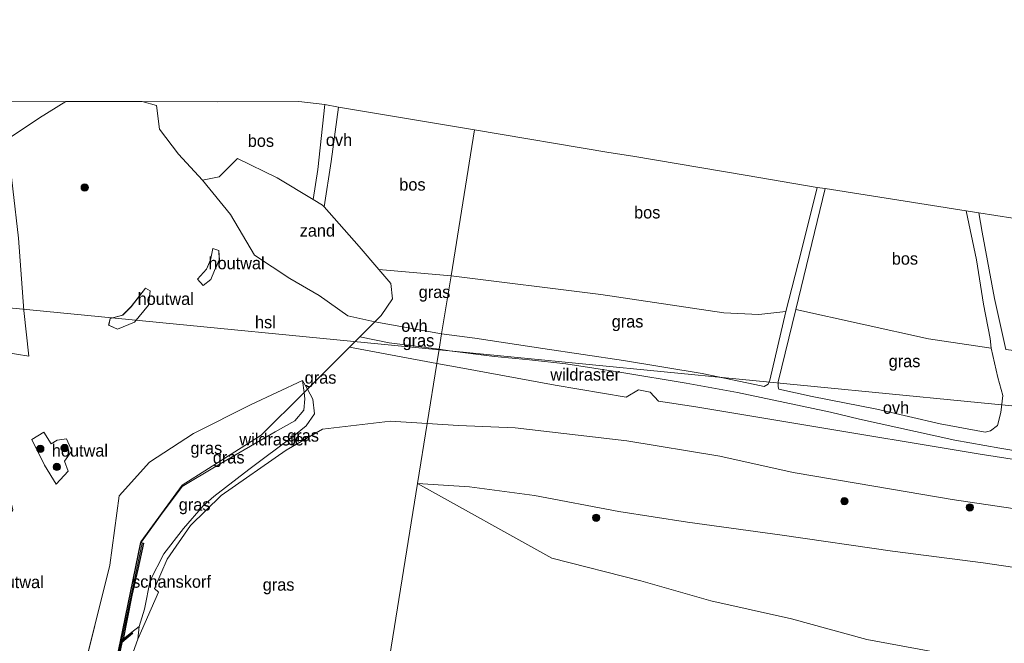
# Model space of a CAD drawing. Header units: millimetres. Extents: x 180000 to 190000, y 466229 to 468626.
# Tile 170 of 202: x 187081 to 187283, y 466796 to 466924. Entities that reach past the tile are written whole.
import ezdxf
from ezdxf.enums import TextEntityAlignment as Align

# ---------------------------------------------------------------- set-up
doc = ezdxf.new("R2010")
doc.units = ezdxf.units.MM
doc.layers.add('-b5-', color=10, linetype='Continuous')
for name, color, linetype, lineweight in [('af-bs-rasterhekwerk', 8, 'hekwerk', 18), ('bp-b5-bomenstruiken', 93, 'Continuous', 18), ('bp-b5-bos', 93, 'Continuous', 18), ('bp-b5-grasland', 93, 'Continuous', 18), ('bp-b5-houtwal', 8, 'houtwal', 18), ('bp-bs-boom', 93, 'Continuous', 18), ('gw-bs-kruinlijn', 93, 'Continuous', 18), ('gw-bs-teenlijn', 93, 'Continuous', 18), ('kd-bs-opnamedtmgrens', 173, 'Continuous', 18), ('kl-bs-electriciteit hoogsp', 13, 'elechoog', 18), ('og-b5-grond_nietingericht', 253, 'Continuous', 18), ('og-bs-hulpgeometrie', 53, 'Continuous', 18), ('vh-b5-verh_soort', 8, 'Continuous', 18), ('wb-bs-korf', 43, 'Continuous', 18)]:
    doc.layers.add(name, color=color, linetype=linetype, lineweight=lineweight)
doc.styles.add('rtw_iso', font='iso-rtw.shx')
doc.linetypes.add('elechoog', pattern='A,28,-5,[23,RTW.shx,S=1.25,R=0,X=0,Y=0],-5,[23,RTW.shx,S=1.25,R=0,X=0,Y=0],-5,[23,RTW.shx,S=1.25,R=0,X=0,Y=0],-5', length=48)
doc.linetypes.add('hekwerk', pattern='A,7,-1.5,[1,RTW.shx,S=0.75,R=0,X=0,Y=0],-1.5', length=10)
doc.linetypes.add('houtwal', pattern='A,8,-1,[1,RTW.shx,S=0.75,R=45,X=0,Y=0],-1,8,-1,[4,RTW.shx,S=0.75,R=0,X=0,Y=0],-1', length=20)

# ---------------------------------------------------------------- blocks, each defined once
blk = doc.blocks.new('dtbattr-r')
at = {"style": 'rtw_iso'}
blk.add_attdef('TAG', text='', height=2.5, dxfattribs=at).set_placement((0, 0), align=Align.MIDDLE_CENTER)
blk = doc.blocks.new('d33az_ACAD_1_FMEBLOCK66')
at = {"layer": 'og-b5-grond_nietingericht'}
for points in [[(65.81, 45.55, 71.15), (70.69, 37.17, 70.63), (77.99, 32.38, 70.82), (84, 28.94, 71.04), (89.86, 24.74, 71.38), (95.38, 23.52, 71.4), (92.31, 20.44, 71.56), (90.23, 18.35, 71.63), (81.56, 9.71, 71.15), (80.57, 11.5, 70.88), (70, 6.58, 70.29), (58.18, 0.6, 70.15), (49.2, -5.26, 69.98), (42.93, -12.16, 70), (41.05, -26.38, 70.02), (34.95, -50.85, 69.49), (37.2, -56, 69.59), (34.27, -68.72, 69.56), (11.33, -64.02, 69.62), (12.28, -62.58, 69.58), (13.03, -61.22, 69.58), (12.5, -59.68, 69.62), (12.03, -59.51, 69.58), (9.42, -63.4, 69.55), (9.32, -63.61, 69.56), (5.37, -62.8, 69.55), (7.3, -54.83, 69.6), (9.77, -41.87, 69.95), (9.88, -33.29, 70.01), (2.11, -24.56, 70.01), (-10.46, -15.86, 69.98), (-23.12, -12.24, 70.03), (-34.69, -9.59, 70.17), (-43.79, -6.55, 70.29), (-54.26, -1.47, 70.37), (-63.85, 4.98, 70.57), (-71.87, 11.99, 70.81), (-76.52, 18.79, 70.84), (-77.9, 22.76, 70.96), (-84.44, 20.07, 71.13), (-88.28, 20.65, 71.35), (-95.38, 24.17, 71.77), (-89.49, 25.93, 71.47), (-88.99, 26.72, 71.45), (-81.19, 29.47, 71.16), (-76.17, 34.98, 71.03), (-75.18, 35.39, 71), (-69.07, 37.93, 70.8), (-64.11, 38.78, 70.65), (-54.54, 38.28, 70.51), (-43.42, 37.2, 70.42), (-41.46, 37.07, 70.41), (-38.55, 36.88, 70.38), (-33.25, 36.54, 70.34), (-29.28, 36.76, 70.49), (-27.49, 41.24, 70.49), (-25.87, 45.3, 70.49), (-27.64, 57.07, 70.01), (-24.84, 62.42, 69.86), (-18.94, 64.22, 69.71), (2.89, 57.34, 70.32), (10.22, 51.12, 70.61), (11.29, 42.52, 70.74), (10.79, 29.61, 70.41), (9.2, 18.96, 70.11), (24.45, 16.49, 70.01), (23.43, 25.87, 70.07), (22.33, 40.7, 70.56), (19.95, 60.94, 70.47), (26.59, 65.37, 70.43), (32.04, 68.72, 70.39), (47.68, 68.7, 70.8), (50.61, 67.94, 70.88), (51.21, 63.08, 71.08), (55.11, 57.9, 71.24), (60.04, 52.59, 71.36)], [(59.05, 32.31, 70.68), (60.15, 30.97, 70.69), (61.79, 32.24, 70.65), (62.49, 34.06, 70.71), (63.5, 36.27, 70.76), (63.39, 38.16, 70.83), (62.17, 38.54, 70.82), (61.67, 36.21, 70.75), (60.87, 34.36, 70.69)], [(40.81, 22.87, 70.46), (42.6, 22.04, 70.41), (46.11, 23.43, 70.31), (48.99, 26.93, 70.31), (49.34, 29.85, 70.39), (48.38, 30.46, 70.31), (45.44, 26.64, 70.32), (43.68, 24.92, 70.35), (41.14, 24.19, 70.44)], [(-45.35, 22.14, 70.85), (-49.21, 29.25, 70.98), (-49.38, 24.86, 70.79), (-46.79, 18.59, 70.8), (-44.87, 11.55, 70.59), (-41.12, 6.91, 70.46), (-36.31, 1.47, 70.33), (-32.88, -3.78, 70.29), (-28.97, -4.68, 70.65), (-28.64, -2.22, 70.32), (-32.8, -0.47, 70.38), (-37.62, 7.71, 70.44), (-42.58, 13.83, 70.7), (-42.07, 15.57, 70.75)], [(-13.53, -2.34, 69.97), (-3.17, -7.49, 69.57), (2.98, -11.44, 69.51), (7.04, -16.51, 69.41), (8.42, -16.97, 69.44), (14.44, -19.03, 69.58), (18.67, -20.47, 69.68), (18.83, -18.88, 69.68), (21.14, -15.08, 69.74), (19.33, -7.29, 69.64), (14.44, 2.11, 69.54), (2.8, 6.69, 69.58), (-8.62, 5.99, 69.68), (-14.82, 2.74, 69.88), (-17.76, 0.51, 70.04)], [(27.63, -5.9, 70.13), (30.04, -9.75, 70.14), (32.48, -7.15, 70.23), (31.74, -5.08, 70.2), (33.26, -2.92, 70.2), (32.17, -0.46, 70.22), (30.27, -0.75, 70.22), (29.04, -1.5, 70.22), (27.52, 0.9, 70.18), (25.04, -0.61, 70.12)], [(-3.38, -12.61, 69.65), (-9.93, -9.36, 69.7), (-10.57, -9.75, 69.73), (-10.82, -10.97, 69.91), (-3.4, -15.28, 69.84), (2.52, -21.25, 69.94), (8.33, -28.81, 69.92), (10.58, -31.13, 70.01), (11.49, -28.39, 70.22), (8, -23.72, 69.95), (3.81, -18.83, 69.75)], [(12.92, -30.88, 70.07), (14.36, -33.16, 70.17), (16.1, -35.13, 70.14), (16.33, -37.08, 70.05), (17.84, -38.03, 70.08), (19.01, -36.51, 69.96), (18.61, -33.57, 70.16), (16.65, -29.33, 70.11), (13.45, -26.55, 69.96)], [(15.08, -38.12, 70.04), (13.19, -37.81, 69.99), (13.03, -40.56, 69.98), (12.45, -44.3, 69.89), (11.78, -47.41, 69.85), (11.59, -51.62, 69.77), (11.68, -55.49, 69.67), (14.16, -54.35, 69.71), (14.3, -47.98, 69.89), (14.87, -44.39, 69.97), (15.06, -40.61, 70.06)]]:
    blk.add_polyline3d(points, close=True, dxfattribs=at)
blk = doc.blocks.new('dtbattr-l')
at = {"style": 'rtw_iso'}
blk.add_attdef('TAG', (0, 0), '', height=2.5, dxfattribs=at)
blk = doc.blocks.new('boom')
blk.add_hatch(color=256).paths.add_polyline_path([(-0.75, 0, 1), (0.75, 0, 1)])
blk.add_circle((0, 0), 0.75)

msp = doc.modelspace()

# ---------------------------------------------------------------- linework, layer by layer
at = {"layer": '-b5-'}
for points in [[(187101.87, 466797.17, 70.67), (187101.3, 466796.7, 69.21), (187105.48, 466817, 70.04), (187106.04, 466816.89, 70.56), (187104.85, 466811.59, 70.64), (187103.65, 466806.2, 70.69)], [(187098.39, 466781.16, 72.26), (187095.97, 466769.32, 72.28), (187095.69, 466769.37, 69.22), (187098.39, 466782.72, 69.22), (187101.3, 466796.7, 69.21), (187101.87, 466797.17, 70.67), (187103.61, 466798.6, 71.53), (187103.8, 466798.36, 71.57), (187101.55, 466796.48, 72.25)]]:
    msp.add_polyline3d(points, close=True, dxfattribs=at)
at = {"layer": 'af-bs-rasterhekwerk'}
for points in [[(187166.19, 466853.77, 71.55), (187148.31, 466857.12, 71.63), (187139.64, 466848.48, 71.15), (187138.98, 466847.82, 70.95), (187130.18, 466839.05, 70.51), (187113.99, 466828.77, 70.11), (187105.51, 466817.16, 70.05), (187105.48, 466817, 70.04), (187101.3, 466796.7, 69.21)], [(187211.65, 466846, 71.44), (187209.94, 466847.84, 72.47), (187207.55, 466848.32, 72.57), (187205.02, 466846.83, 71.48), (187190.46, 466849.32, 71.59), (187171.52, 466852.77, 71.53), (187166.19, 466853.77, 71.55)], [(187391.58, 466816.59, 73.45), (187311.03, 466829.98, 71.6), (187277.65, 466835.18, 69.76), (187240.64, 466841.31, 70.24), (187219.33, 466844.83, 71.26), (187211.65, 466846, 71.44)]]:
    msp.add_polyline3d(points, dxfattribs=at)
at = {"layer": 'bp-b5-bomenstruiken'}
msp.add_polyline3d([(187293.57, 466822.62, 70.28), (187271.91, 466825.88, 69.65), (187256.22, 466828.53, 69.68), (187239.25, 466831.41, 69.95), (187224.25, 466834.73, 70.75), (187205.14, 466837.92, 71.41), (187182.23, 466840.58, 71.83), (187170.65, 466841.03, 71.8), (187164.21, 466841.44, 71.84), (187166.19, 466853.77, 71.55), (187171.52, 466852.77, 71.53), (187190.46, 466849.32, 71.59), (187205.02, 466846.83, 71.48), (187207.55, 466848.32, 72.57), (187209.94, 466847.84, 72.47), (187211.65, 466846, 71.44), (187219.33, 466844.83, 71.26), (187240.64, 466841.31, 70.24), (187277.65, 466835.18, 69.76), (187311.03, 466829.98, 71.6)], dxfattribs=at)
at = {"layer": 'bp-b5-bos'}
for points in [[(187137.92, 466907.48, 70.9), (187143.25, 466906.89, 70.81), (187141.79, 466893.59, 71.2), (187140.83, 466887.41, 71.31), (187133.42, 466891.84, 71.46), (187125.33, 466895.79, 71.2), (187121.57, 466892.02, 71.33), (187118.12, 466891.36, 71.36), (187113.18, 466896.68, 71.24), (187109.29, 466901.86, 71.08), (187108.69, 466906.71, 70.88), (187105.75, 466907.48, 70.8), (187121.15, 466907.47, 71.16)], [(187173.92, 466901.69, 70.79), (187169.1, 466871.76, 71.24), (187154.3, 466873.03, 71.45), (187150.26, 466877.78, 71.56), (187143.05, 466885.93, 71.28), (187144.49, 466895.22, 71.08), (187146.03, 466906.38, 70.81)], [(187237.81, 466864.44, 69.68), (187232.24, 466863.83, 70.15), (187225.09, 466864.12, 70.45), (187199.84, 466867.88, 71.12), (187169.1, 466871.76, 71.24), (187173.92, 466901.69, 70.79), (187201.5, 466897.07, 70.4), (187206.41, 466896.32, 70.05), (187229.46, 466892.38, 69.34), (187244.17, 466889.87, 69.02), (187240.94, 466876.67, 69.39)], [(187279.69, 466858.89, 69.31), (187279.92, 466856.93, 69.38), (187267.03, 466858.79, 69.27), (187239.81, 466864.86, 69.54), (187245.84, 466889.63, 68.85), (187274.74, 466885.08, 68.7), (187276.88, 466875, 68.89), (187278.35, 466865.9, 69.11)], [(187308.82, 466865.95, 72.29), (187316.96, 466853.55, 72.67), (187300.07, 466854.44, 71.26), (187282.88, 466856.6, 69.48), (187280.58, 466867.06, 69.18), (187278.03, 466880.72, 68.89), (187277.35, 466884.65, 68.77), (187291.34, 466882.47, 69.85), (187308.21, 466879.69, 71.96), (187309.79, 466879.55, 71.78), (187308.23, 466874.88, 72.01), (187308.11, 466870.5, 72.13)]]:
    msp.add_polyline3d(points, close=True, dxfattribs=at)
at = {"layer": 'bp-b5-grasland'}
for points in [[(187169.1, 466871.76, 71.24), (187167.18, 466859.86, 71.36), (187153.46, 466862.3, 71.4), (187154.74, 466863.59, 71.35), (187157.09, 466867.03, 71.38), (187156.73, 466870.17, 71.38), (187154.3, 466873.03, 71.45)], [(187225.09, 466864.12, 70.45), (187232.24, 466863.83, 70.15), (187237.81, 466864.44, 69.68), (187234.48, 466850.36, 70.1), (187234.16, 466849.51, 70.1), (187233.34, 466849.03, 70.11), (187231.41, 466849.43, 70.34), (187220.6, 466851.7, 70.67), (187204.49, 466854.36, 71.2), (187187.95, 466856.83, 71.31), (187174.02, 466858.93, 71.3), (187167.18, 466859.86, 71.36), (187169.1, 466871.76, 71.24), (187199.84, 466867.88, 71.12)], [(187279.79, 466839.93, 69.66), (187278.68, 466839.64, 69.67), (187269.44, 466841.4, 69.55), (187256.42, 466844.38, 69.71), (187243.19, 466846.98, 69.78), (187236.36, 466848.49, 70.03), (187236.19, 466848.95, 70.03), (187236.23, 466850.01, 70.03), (187239.81, 466864.86, 69.54), (187267.03, 466858.79, 69.27), (187279.92, 466856.93, 69.38), (187281.29, 466850.89, 69.49), (187282.3, 466847.22, 69.54), (187281.88, 466843.67, 69.58), (187281.2, 466841.05, 69.64)], [(187166.67, 466856.71, 71.41), (187166.19, 466853.77, 71.55), (187148.31, 466857.12, 71.63), (187150.38, 466859.21, 71.56), (187156.39, 466857.98, 71.45)], [(187166.19, 466853.77, 71.55), (187164.21, 466841.44, 71.84), (187156.67, 466841.93, 71.87), (187142.74, 466840.29, 71.78), (187135.3, 466835.95, 72.2), (187121.95, 466826.65, 72.53), (187115.69, 466820.51, 72.55), (187110.89, 466813.63, 72.56), (187108.25, 466807.62, 72.58), (187109.09, 466806.81, 72.64), (187104.83, 466797.2, 72.44), (187105.14, 466799.81, 72.4), (187106.2, 466803.35, 72.57), (187107.42, 466809.23, 72.69), (187110.22, 466814.73, 72.72), (187114.21, 466819.87, 72.68), (187118.28, 466824.54, 72.66), (187120.47, 466826.49, 72.61), (187127.65, 466832.02, 72.48), (187136.89, 466838.91, 72.08), (187139.37, 466840.94, 72), (187141.11, 466843.46, 71.84), (187140.77, 466846.44, 71.44), (187139.64, 466848.48, 71.15), (187148.31, 466857.12, 71.63)], [(187098.39, 466782.72, 69.22), (187095.69, 466769.37, 69.22), (187092.35, 466770.06, 69.56), (187095.28, 466782.78, 69.59), (187093.03, 466787.92, 69.49), (187099.13, 466812.4, 70.02), (187101.01, 466826.62, 70), (187107.28, 466833.52, 69.98), (187116.26, 466839.38, 70.15), (187128.08, 466845.36, 70.29), (187138.65, 466850.28, 70.88), (187138.98, 466847.82, 70.95), (187130.18, 466839.05, 70.51), (187113.99, 466828.77, 70.11), (187105.51, 466817.16, 70.05), (187105.48, 466817, 70.04), (187101.3, 466796.7, 69.21)], [(187139.64, 466848.48, 71.15), (187138.98, 466847.82, 70.95), (187138.65, 466850.28, 70.88)], [(187114.21, 466819.87, 72.68), (187110.22, 466814.73, 72.72), (187107.42, 466809.23, 72.69), (187106.2, 466803.35, 72.57), (187105.14, 466799.81, 72.4), (187103.61, 466798.6, 71.53), (187101.87, 466797.17, 70.67), (187103.65, 466806.2, 70.69), (187104.85, 466811.59, 70.64), (187106.04, 466816.89, 70.56), (187105.48, 466817, 70.04), (187105.51, 466817.16, 70.05), (187105.63, 466817.15, 70.31), (187109.54, 466822.56, 70.07), (187113.94, 466828.53, 69.98), (187120.96, 466832.67, 70.23), (187125.83, 466835.55, 70.34), (187133.06, 466839.75, 70.54), (187137.09, 466842.01, 70.83), (187138.91, 466844.19, 70.9), (187139.15, 466846.53, 70.9), (187138.98, 466847.82, 70.95), (187139.64, 466848.48, 71.15), (187140.77, 466846.44, 71.44), (187141.11, 466843.46, 71.84), (187139.37, 466840.94, 72), (187136.89, 466838.91, 72.08), (187127.65, 466832.02, 72.48), (187120.47, 466826.49, 72.61), (187118.28, 466824.54, 72.66)], [(187109.54, 466822.56, 70.07), (187105.63, 466817.15, 70.31), (187105.51, 466817.16, 70.05), (187113.99, 466828.77, 70.11), (187130.18, 466839.05, 70.51), (187138.98, 466847.82, 70.95), (187139.15, 466846.53, 70.9), (187138.91, 466844.19, 70.9), (187137.09, 466842.01, 70.83), (187133.06, 466839.75, 70.54), (187125.83, 466835.55, 70.34), (187120.96, 466832.67, 70.23), (187113.94, 466828.53, 69.98)], [(187120.53, 466770.19, 59.9), (187116.88, 466765.04, 59.63), (187106.56, 466767.15, 66.12), (187106.54, 466767.55, 66.15), (187106.01, 466767.6, 66.33), (187105.88, 466767.29, 66.32), (187096.76, 466769.15, 72.42), (187100.18, 466784.18, 72.49), (187104.83, 466797.2, 72.44), (187109.09, 466806.81, 72.64), (187108.25, 466807.62, 72.58), (187110.89, 466813.63, 72.56), (187115.69, 466820.51, 72.55), (187121.95, 466826.65, 72.53), (187135.3, 466835.95, 72.2), (187142.74, 466840.29, 71.78), (187156.67, 466841.93, 71.87), (187164.21, 466841.44, 71.84), (187162.22, 466829.12, 68.75), (187156.18, 466791.71, 61.11), (187147.39, 466788.53, 61.12), (187139.64, 466784.47, 60.84), (187129.5, 466779.73, 60.54), (187125.03, 466776.2, 60.45)], [(187100.18, 466784.18, 72.49), (187096.76, 466769.15, 72.42), (187095.97, 466769.32, 72.28), (187098.39, 466781.16, 72.26), (187101.55, 466796.48, 72.25), (187103.8, 466798.36, 71.57), (187103.61, 466798.6, 71.53), (187105.14, 466799.81, 72.4), (187104.83, 466797.2, 72.44)]]:
    msp.add_polyline3d(points, close=True, dxfattribs=at)
for points in [[(187311.03, 466829.98, 71.6), (187277.65, 466835.18, 69.76), (187240.64, 466841.31, 70.24), (187219.33, 466844.83, 71.26), (187211.65, 466846, 71.44), (187209.94, 466847.84, 72.47), (187207.55, 466848.32, 72.57), (187205.02, 466846.83, 71.48), (187190.46, 466849.32, 71.59), (187171.52, 466852.77, 71.53), (187166.19, 466853.77, 71.55), (187166.67, 466856.71, 71.41), (187168.81, 466856.34, 71.4), (187178, 466855.17, 71.28), (187185.17, 466854.52, 71.32), (187192.63, 466853.67, 71.38), (187204.13, 466851.89, 71.04), (187217.31, 466849.71, 70.78), (187227.84, 466847.79, 70.28), (187237.59, 466845.73, 69.95), (187246.94, 466843.79, 69.81), (187252.91, 466842.36, 69.85), (187272.45, 466838.05, 69.64), (187281.68, 466836.35, 69.67), (187290.54, 466834.91, 69.76)], [(187295.44, 466810.32, 66.63), (187278.27, 466812.88, 66.49), (187259.64, 466815.26, 66.22), (187237.03, 466818.55, 66.5), (187217.62, 466821.17, 66.91), (187203.54, 466823.41, 67.41), (187186.25, 466826.7, 68.07), (187172.89, 466828.45, 68.51), (187162.22, 466829.12, 68.75), (187164.21, 466841.44, 71.84), (187170.65, 466841.03, 71.8), (187182.23, 466840.58, 71.83), (187205.14, 466837.92, 71.41), (187224.25, 466834.73, 70.75), (187239.25, 466831.41, 69.95), (187256.22, 466828.53, 69.68), (187271.91, 466825.88, 69.65), (187293.57, 466822.62, 70.28)], [(187311.82, 466769.64, 61.71), (187278, 466775.19, 61.68), (187234.1, 466781.18, 61.45), (187209.15, 466785.36, 61.32), (187188.41, 466788.8, 61.17), (187179.5, 466790.23, 61.18), (187179.69, 466791.24, 61.21), (187177.73, 466791.62, 61.2), (187177.52, 466790.54, 61.19), (187169.57, 466791.82, 61.2), (187156.18, 466791.71, 61.11), (187162.22, 466829.12, 68.75), (187189.8, 466813.84, 66.92), (187208.06, 466809.16, 66.27), (187222.4, 466805.07, 65.64), (187238.97, 466801.37, 65.25), (187254.36, 466797.15, 64.82), (187266.96, 466794.8, 65.25), (187283.83, 466791.6, 65.6)], [(187283.83, 466791.6, 65.6), (187266.96, 466794.8, 65.25), (187254.36, 466797.15, 64.82), (187238.97, 466801.37, 65.25), (187222.4, 466805.07, 65.64), (187208.06, 466809.16, 66.27), (187189.8, 466813.84, 66.92), (187162.22, 466829.12, 68.75), (187172.89, 466828.45, 68.51), (187186.25, 466826.7, 68.07), (187203.54, 466823.41, 67.41), (187217.62, 466821.17, 66.91), (187237.03, 466818.55, 66.5), (187259.64, 466815.26, 66.22), (187278.27, 466812.88, 66.49), (187295.44, 466810.32, 66.63)]]:
    msp.add_polyline3d(points, dxfattribs=at)
at = {"layer": 'bp-b5-houtwal'}
for points in [[(187119.87, 466871.02, 70.65), (187118.23, 466869.75, 70.69), (187117.13, 466871.09, 70.68), (187118.95, 466873.14, 70.69), (187119.74, 466874.98, 70.75), (187120.24, 466877.32, 70.82), (187121.46, 466876.94, 70.83), (187121.57, 466875.05, 70.76), (187120.56, 466872.83, 70.71)], [(187104.18, 466862.21, 70.31), (187100.67, 466860.82, 70.41), (187098.88, 466861.64, 70.46), (187099.22, 466862.96, 70.44), (187101.75, 466863.7, 70.35), (187103.52, 466865.41, 70.32), (187106.46, 466869.23, 70.31), (187107.42, 466868.63, 70.39), (187107.07, 466865.7, 70.31)], [(187085.6, 466839.67, 70.18), (187087.11, 466837.27, 70.22), (187088.34, 466838.02, 70.22), (187090.24, 466838.31, 70.22), (187091.33, 466835.85, 70.2), (187089.82, 466833.7, 70.2), (187090.56, 466831.63, 70.23), (187088.11, 466829.03, 70.14), (187085.71, 466832.88, 70.13), (187083.12, 466838.17, 70.12)]]:
    msp.add_polyline3d(points, close=True, dxfattribs=at)
at = {"layer": 'gw-bs-kruinlijn'}
for points in [[(187104.83, 466797.2, 72.44), (187105.14, 466799.81, 72.4), (187106.2, 466803.35, 72.57), (187107.42, 466809.23, 72.69), (187110.22, 466814.73, 72.72), (187114.21, 466819.87, 72.68), (187118.28, 466824.54, 72.66), (187120.47, 466826.49, 72.61), (187127.65, 466832.02, 72.48), (187136.89, 466838.91, 72.08), (187139.37, 466840.94, 72), (187141.11, 466843.46, 71.84), (187140.77, 466846.44, 71.44), (187139.64, 466848.48, 71.15), (187138.65, 466850.28, 70.88)], [(187156.67, 466841.93, 71.87), (187142.74, 466840.29, 71.78), (187135.3, 466835.95, 72.2), (187121.95, 466826.65, 72.53), (187115.69, 466820.51, 72.55), (187110.89, 466813.63, 72.56), (187108.25, 466807.62, 72.58), (187109.09, 466806.81, 72.64), (187104.83, 466797.2, 72.44), (187100.18, 466784.18, 72.49), (187096.76, 466769.15, 72.42)], [(187156.67, 466841.93, 71.87), (187164.21, 466841.44, 71.84)], [(187164.21, 466841.44, 71.84), (187170.65, 466841.03, 71.8), (187182.23, 466840.58, 71.83), (187205.14, 466837.92, 71.41), (187224.25, 466834.73, 70.75), (187239.25, 466831.41, 69.95), (187256.22, 466828.53, 69.68), (187271.91, 466825.88, 69.65), (187293.57, 466822.62, 70.28), (187310.25, 466820.67, 71.01), (187333.34, 466817.17, 72.49), (187364.64, 466811.28, 73.26), (187390.18, 466806.56, 73.42)], [(187162.22, 466829.12, 68.75), (187189.8, 466813.84, 66.92), (187208.06, 466809.16, 66.27), (187222.4, 466805.07, 65.64), (187238.97, 466801.37, 65.25), (187254.36, 466797.15, 64.82), (187266.96, 466794.8, 65.25), (187283.83, 466791.6, 65.6), (187304.67, 466788.03, 65.78), (187334.3, 466783.82, 66.43), (187358.27, 466779.79, 66.71), (187388.34, 466774.99, 66.47)], [(187105.14, 466799.81, 72.4), (187103.61, 466798.6, 71.53)]]:
    msp.add_polyline3d(points, dxfattribs=at)
at = {"layer": 'gw-bs-teenlijn'}
for points in [[(187090.12, 466907.49, 70.39), (187084.67, 466904.14, 70.43), (187078.03, 466899.71, 70.47), (187080.41, 466879.48, 70.56), (187081.51, 466864.65, 70.07), (187082.53, 466855.27, 70.01), (187067.28, 466857.74, 70.11), (187068.86, 466868.39, 70.41), (187069.37, 466881.3, 70.74), (187068.3, 466889.89, 70.61), (187060.97, 466896.11, 70.32), (187039.14, 466903, 69.71)], [(187118.12, 466891.36, 71.36), (187123.88, 466884.33, 71.15), (187128.77, 466875.95, 70.63), (187136.07, 466871.16, 70.82), (187142.08, 466867.71, 71.04), (187147.93, 466863.51, 71.38), (187153.46, 466862.3, 71.4)], [(187138.65, 466850.28, 70.88), (187138.98, 466847.82, 70.95), (187139.15, 466846.53, 70.9), (187138.91, 466844.19, 70.9), (187137.09, 466842.01, 70.83), (187133.06, 466839.75, 70.54), (187125.83, 466835.55, 70.34), (187120.96, 466832.67, 70.23), (187113.94, 466828.53, 69.98), (187109.54, 466822.56, 70.07), (187105.63, 466817.15, 70.31), (187105.51, 466817.16, 70.05)], [(187389.45, 466786.17, 67.28), (187383.13, 466787.24, 67.32), (187368.2, 466790.55, 67.58), (187351.72, 466794.41, 67.49), (187336.59, 466798.28, 67.4), (187323.12, 466802.25, 67.08), (187309.73, 466807.16, 67.03), (187295.44, 466810.32, 66.63), (187278.27, 466812.88, 66.49), (187259.64, 466815.26, 66.22), (187237.03, 466818.55, 66.5), (187217.62, 466821.17, 66.91), (187203.54, 466823.41, 67.41), (187186.25, 466826.7, 68.07), (187172.89, 466828.45, 68.51), (187162.22, 466829.12, 68.75)]]:
    msp.add_polyline3d(points, dxfattribs=at)
at = {"layer": 'kd-bs-opnamedtmgrens'}
for points in [[(186918.1, 466924.3, 72.53), (186942.51, 466915.44, 72.58), (186965.96, 466906.54, 71.95), (186991.83, 466906.82, 70.95), (187009.94, 466907.07, 70.05), (187012.35, 466907.04, 70.16), (187019.13, 466907.13, 69.68), (187021.84, 466907.14, 69.59), (187042.79, 466907.39, 69.47), (187045.09, 466907.38, 69.47), (187054.33, 466907.46, 69.52), (187090.12, 466907.49, 70.39), (187105.75, 466907.48, 70.8)], [(187173.92, 466901.69, 70.79), (187146.03, 466906.38, 70.81), (187143.25, 466906.89, 70.81), (187137.92, 466907.48, 70.9), (187121.15, 466907.47, 71.16), (187105.75, 466907.48, 70.8)], [(187531.32, 466847.93, 71.6), (187399.72, 466865.41, 73.28), (187345.29, 466873.91, 73.1), (187343.5, 466874.17, 73.1), (187327.31, 466876.85, 73.14), (187309.79, 466879.55, 71.78), (187308.21, 466879.69, 71.96), (187291.34, 466882.47, 69.85), (187277.35, 466884.65, 68.77), (187274.74, 466885.08, 68.7), (187245.84, 466889.63, 68.85), (187244.17, 466889.87, 69.02), (187229.46, 466892.38, 69.34), (187206.41, 466896.32, 70.05), (187201.5, 466897.07, 70.4), (187173.92, 466901.69, 70.79)]]:
    msp.add_polyline3d(points, dxfattribs=at)
at = {"layer": 'kl-bs-electriciteit hoogsp'}
for points in [[(187091.14, 466863.91, 81.5), (187037.62, 466869.14, 81.12)], [(187166.64, 466856.55, 82.05), (187091.14, 466863.91, 81.5)], [(187400.33, 466833, 83.04), (187305.11, 466843.03, 83.04), (187166.64, 466856.55, 82.05)]]:
    msp.add_polyline3d(points, dxfattribs=at)
at = {"layer": 'og-b5-grond_nietingericht'}
for points in [[(187081.51, 466864.65, 70.07), (187082.53, 466855.27, 70.01), (187067.28, 466857.74, 70.11), (187068.86, 466868.39, 70.41), (187069.37, 466881.3, 70.74), (187068.3, 466889.89, 70.61), (187060.97, 466896.11, 70.32), (187039.14, 466903, 69.71), (187042.17, 466903.92, 69.63), (187044.66, 466904.68, 69.56), (187049.09, 466906.02, 69.45), (187054.33, 466907.46, 69.52), (187090.12, 466907.49, 70.39), (187084.67, 466904.14, 70.43), (187078.03, 466899.71, 70.47), (187080.41, 466879.48, 70.56)], [(187154.74, 466863.59, 71.35), (187153.46, 466862.3, 71.4), (187147.93, 466863.51, 71.38), (187142.08, 466867.71, 71.04), (187136.07, 466871.16, 70.82), (187128.77, 466875.95, 70.63), (187123.88, 466884.33, 71.15), (187118.12, 466891.36, 71.36), (187121.57, 466892.02, 71.33), (187125.33, 466895.79, 71.2), (187133.42, 466891.84, 71.46), (187140.83, 466887.41, 71.31), (187142.76, 466886.26, 71.27), (187143.05, 466885.93, 71.28), (187150.26, 466877.78, 71.56), (187154.3, 466873.03, 71.45), (187156.73, 466870.17, 71.38), (187157.09, 466867.03, 71.38)]]:
    msp.add_polyline3d(points, close=True, dxfattribs=at)
at = {"layer": 'og-bs-hulpgeometrie'}
msp.add_polyline3d([(187156.18, 466791.71, 61.11), (187162.22, 466829.12, 68.75), (187164.21, 466841.44, 71.84), (187166.19, 466853.77, 71.55), (187166.67, 466856.71, 71.41), (187167.18, 466859.86, 71.36), (187169.1, 466871.76, 71.24), (187173.92, 466901.69, 70.79)], dxfattribs=at)
at = {"layer": 'vh-b5-verh_soort'}
for points in [[(187144.49, 466895.22, 71.08), (187143.05, 466885.93, 71.28), (187142.76, 466886.26, 71.27), (187140.83, 466887.41, 71.31), (187141.79, 466893.59, 71.2), (187143.25, 466906.89, 70.81), (187146.03, 466906.38, 70.81)], [(187167.18, 466859.86, 71.36), (187166.67, 466856.71, 71.41), (187156.39, 466857.98, 71.45), (187150.38, 466859.21, 71.56), (187153.46, 466862.3, 71.4)]]:
    msp.add_polyline3d(points, close=True, dxfattribs=at)
msp.add_polyline3d([(187290.54, 466834.91, 69.76), (187281.68, 466836.35, 69.67), (187272.45, 466838.05, 69.64), (187252.91, 466842.36, 69.85), (187246.94, 466843.79, 69.81), (187237.59, 466845.73, 69.95), (187227.84, 466847.79, 70.28), (187217.31, 466849.71, 70.78), (187204.13, 466851.89, 71.04), (187192.63, 466853.67, 71.38), (187185.17, 466854.52, 71.32), (187178, 466855.17, 71.28), (187168.81, 466856.34, 71.4), (187166.67, 466856.71, 71.41), (187167.18, 466859.86, 71.36), (187174.02, 466858.93, 71.3), (187187.95, 466856.83, 71.31), (187204.49, 466854.36, 71.2), (187220.6, 466851.7, 70.67), (187231.41, 466849.43, 70.34), (187233.34, 466849.03, 70.11), (187234.16, 466849.51, 70.1), (187234.48, 466850.36, 70.1), (187237.81, 466864.44, 69.68), (187240.94, 466876.67, 69.39), (187244.17, 466889.87, 69.02), (187245.84, 466889.63, 68.85), (187239.81, 466864.86, 69.54), (187236.23, 466850.01, 70.03), (187236.19, 466848.95, 70.03), (187236.36, 466848.49, 70.03), (187243.19, 466846.98, 69.78), (187256.42, 466844.38, 69.71), (187269.44, 466841.4, 69.55), (187278.68, 466839.64, 69.67), (187279.79, 466839.93, 69.66), (187281.2, 466841.05, 69.64), (187281.88, 466843.67, 69.58), (187282.3, 466847.22, 69.54), (187281.29, 466850.89, 69.49), (187279.92, 466856.93, 69.38), (187279.69, 466858.89, 69.31), (187278.35, 466865.9, 69.11), (187276.88, 466875, 68.89), (187274.74, 466885.08, 68.7), (187277.35, 466884.65, 68.77), (187278.03, 466880.72, 68.89), (187280.58, 466867.06, 69.18), (187282.88, 466856.6, 69.48)], dxfattribs=at)
at = {"layer": 'wb-bs-korf'}
for points in [[(187101.6, 466797.09, 70.72), (187105.78, 466816.91, 70.66)], [(187095.8, 466769.39, 72.22), (187098.52, 466782.8, 72.22), (187101.37, 466796.54, 72.21), (187103.67, 466798.47, 72.26)]]:
    msp.add_polyline3d(points, dxfattribs=at)

# ---------------------------------------------------------------- block references
at = {"layer": 'af-bs-rasterhekwerk'}
ref = msp.add_blockref('dtbattr-l', (187189.47, 466849.5, 71.59), dxfattribs=at)
ref.add_attrib('TAG', 'wildraster', dxfattribs={"layer": '0', "height": 2.5, "style": 'rtw_iso'}).set_placement((187189.47, 466849.5, 71.59), align=Align.BOTTOM_LEFT)
ref = msp.add_blockref('dtbattr-l', (187125.69, 466836.19, 70.4), dxfattribs=at)
ref.add_attrib('TAG', 'wildraster', dxfattribs={"layer": '0', "height": 2.5, "style": 'rtw_iso'}).set_placement((187125.69, 466836.19, 70.4), align=Align.BOTTOM_LEFT)
at = {"layer": 'bp-b5-bos'}
ref = msp.add_blockref('dtbattr-r', (187127.41, 466897.45, 71.13), dxfattribs=at)
ref.add_attrib('TAG', 'bos', dxfattribs={"layer": '0', "height": 2.5, "style": 'rtw_iso'}).set_placement((187127.41, 466897.45, 71.13), align=Align.BOTTOM_LEFT)
ref = msp.add_blockref('dtbattr-r', (187158.49, 466888.48, 71.17), dxfattribs=at)
ref.add_attrib('TAG', 'bos', dxfattribs={"layer": '0', "height": 2.5, "style": 'rtw_iso'}).set_placement((187158.49, 466888.48, 71.17), align=Align.BOTTOM_LEFT)
ref = msp.add_blockref('dtbattr-r', (187206.65, 466882.76, 70.15), dxfattribs=at)
ref.add_attrib('TAG', 'bos', dxfattribs={"layer": '0', "height": 2.5, "style": 'rtw_iso'}).set_placement((187206.65, 466882.76, 70.15), align=Align.BOTTOM_LEFT)
ref = msp.add_blockref('dtbattr-r', (187259.51, 466873.28, 69.13), dxfattribs=at)
ref.add_attrib('TAG', 'bos', dxfattribs={"layer": '0', "height": 2.5, "style": 'rtw_iso'}).set_placement((187259.51, 466873.28, 69.13), align=Align.BOTTOM_LEFT)
at = {"layer": 'bp-b5-grasland'}
ref = msp.add_blockref('dtbattr-r', (187162.47, 466866.44, 71.37), dxfattribs=at)
ref.add_attrib('TAG', 'gras', dxfattribs={"layer": '0', "height": 2.5, "style": 'rtw_iso'}).set_placement((187162.47, 466866.44, 71.37), align=Align.BOTTOM_LEFT)
ref = msp.add_blockref('dtbattr-r', (187202.06, 466860.39, 70.65), dxfattribs=at)
ref.add_attrib('TAG', 'gras', dxfattribs={"layer": '0', "height": 2.5, "style": 'rtw_iso'}).set_placement((187202.06, 466860.39, 70.65), align=Align.BOTTOM_LEFT)
ref = msp.add_blockref('dtbattr-r', (187159.17, 466856.49, 71.52), dxfattribs=at)
ref.add_attrib('TAG', 'gras', dxfattribs={"layer": '0', "height": 2.5, "style": 'rtw_iso'}).set_placement((187159.17, 466856.49, 71.52), align=Align.BOTTOM_LEFT)
ref = msp.add_blockref('dtbattr-r', (187258.87, 466852.25, 69.66), dxfattribs=at)
ref.add_attrib('TAG', 'gras', dxfattribs={"layer": '0', "height": 2.5, "style": 'rtw_iso'}).set_placement((187258.87, 466852.25, 69.66), align=Align.BOTTOM_LEFT)
ref = msp.add_blockref('dtbattr-r', (187139.09, 466848.86, 70.99), dxfattribs=at)
ref.add_attrib('TAG', 'gras', dxfattribs={"layer": '0', "height": 2.5, "style": 'rtw_iso'}).set_placement((187139.09, 466848.86, 70.99), align=Align.BOTTOM_LEFT)
ref = msp.add_blockref('dtbattr-r', (187135.51, 466836.98, 72.22), dxfattribs=at)
ref.add_attrib('TAG', 'gras', dxfattribs={"layer": '0', "height": 2.5, "style": 'rtw_iso'}).set_placement((187135.51, 466836.98, 72.22), align=Align.BOTTOM_LEFT)
ref = msp.add_blockref('dtbattr-r', (187115.66, 466834.41, 69.96), dxfattribs=at)
ref.add_attrib('TAG', 'gras', dxfattribs={"layer": '0', "height": 2.5, "style": 'rtw_iso'}).set_placement((187115.66, 466834.41, 69.96), align=Align.BOTTOM_LEFT)
ref = msp.add_blockref('dtbattr-r', (187120.25, 466832.49, 70.44), dxfattribs=at)
ref.add_attrib('TAG', 'gras', dxfattribs={"layer": '0', "height": 2.5, "style": 'rtw_iso'}).set_placement((187120.25, 466832.49, 70.44), align=Align.BOTTOM_LEFT)
ref = msp.add_blockref('dtbattr-r', (187113.26, 466822.82, 71.29), dxfattribs=at)
ref.add_attrib('TAG', 'gras', dxfattribs={"layer": '0', "height": 2.5, "style": 'rtw_iso'}).set_placement((187113.26, 466822.82, 71.29), align=Align.BOTTOM_LEFT)
ref = msp.add_blockref('dtbattr-r', (187130.48, 466806.39, 67.71), dxfattribs=at)
ref.add_attrib('TAG', 'gras', dxfattribs={"layer": '0', "height": 2.5, "style": 'rtw_iso'}).set_placement((187130.48, 466806.39, 67.71), align=Align.BOTTOM_LEFT)
at = {"layer": 'bp-b5-houtwal'}
ref = msp.add_blockref('dtbattr-r', (187119.35, 466872.34, 70.73), dxfattribs=at)
ref.add_attrib('TAG', 'houtwal', dxfattribs={"layer": '0', "height": 2.5, "style": 'rtw_iso'}).set_placement((187119.35, 466872.34, 70.73), align=Align.BOTTOM_LEFT)
ref = msp.add_blockref('dtbattr-r', (187104.82, 466865.03, 70.37), dxfattribs=at)
ref.add_attrib('TAG', 'houtwal', dxfattribs={"layer": '0', "height": 2.5, "style": 'rtw_iso'}).set_placement((187104.82, 466865.03, 70.37), align=Align.BOTTOM_LEFT)
ref = msp.add_blockref('dtbattr-r', (187087.22, 466833.9, 70.19), dxfattribs=at)
ref.add_attrib('TAG', 'houtwal', dxfattribs={"layer": '0', "height": 2.5, "style": 'rtw_iso'}).set_placement((187087.22, 466833.9, 70.19), align=Align.BOTTOM_LEFT)
ref = msp.add_blockref('dtbattr-r', (187074.04, 466806.92, 70.08), dxfattribs=at)
ref.add_attrib('TAG', 'houtwal', dxfattribs={"layer": '0', "height": 2.5, "style": 'rtw_iso'}).set_placement((187074.04, 466806.92, 70.08), align=Align.BOTTOM_LEFT)
at = {"layer": 'bp-bs-boom'}
for p in [(187093.96, 466889.85, 71.07), (187084.86, 466836.23, 70.19), (187089.84, 466836.41, 70.25), (187088.26, 466832.53, 70.16), (187249.79, 466825.5, 68.74), (187275.52, 466824.23, 69.51), (187198.86, 466822.11, 67.21)]:
    msp.add_blockref('boom', p, dxfattribs=at)
at = {"layer": 'kl-bs-electriciteit hoogsp'}
ref = msp.add_blockref('dtbattr-l', (187128.89, 466860.23, 81.77), dxfattribs=at)
ref.add_attrib('TAG', 'hsl', dxfattribs={"layer": '0', "height": 2.5, "style": 'rtw_iso'}).set_placement((187128.89, 466860.23, 81.77), align=Align.BOTTOM_LEFT)
at = {"layer": 'og-b5-grond_nietingericht'}
msp.add_blockref('d33az_ACAD_1_FMEBLOCK66', (187058.08, 466838.78), dxfattribs=at)
ref = msp.add_blockref('dtbattr-r', (187138.06, 466879.04, 71.26), dxfattribs=at)
ref.add_attrib('TAG', 'zand', dxfattribs={"layer": '0', "height": 2.5, "style": 'rtw_iso'}).set_placement((187138.06, 466879.04, 71.26), align=Align.BOTTOM_LEFT)
at = {"layer": 'vh-b5-verh_soort'}
ref = msp.add_blockref('dtbattr-r', (187143.43, 466897.63, 71.11), dxfattribs=at)
ref.add_attrib('TAG', 'ovh', dxfattribs={"layer": '0', "height": 2.5, "style": 'rtw_iso'}).set_placement((187143.43, 466897.63, 71.11), align=Align.BOTTOM_LEFT)
ref = msp.add_blockref('dtbattr-r', (187158.9, 466859.5, 71.44), dxfattribs=at)
ref.add_attrib('TAG', 'ovh', dxfattribs={"layer": '0', "height": 2.5, "style": 'rtw_iso'}).set_placement((187158.9, 466859.5, 71.44), align=Align.BOTTOM_LEFT)
ref = msp.add_blockref('dtbattr-r', (187257.68, 466842.69, 71.75), dxfattribs=at)
ref.add_attrib('TAG', 'ovh', dxfattribs={"layer": '0', "height": 2.5, "style": 'rtw_iso'}).set_placement((187257.68, 466842.69, 71.75), align=Align.BOTTOM_LEFT)
at = {"layer": 'wb-bs-korf'}
ref = msp.add_blockref('dtbattr-l', (187103.69, 466807, 70.69), dxfattribs=at)
ref.add_attrib('TAG', 'schanskorf', dxfattribs={"layer": '0', "height": 2.5, "style": 'rtw_iso'}).set_placement((187103.69, 466807, 70.69), align=Align.BOTTOM_LEFT)

doc.saveas('drawing.dxf')
